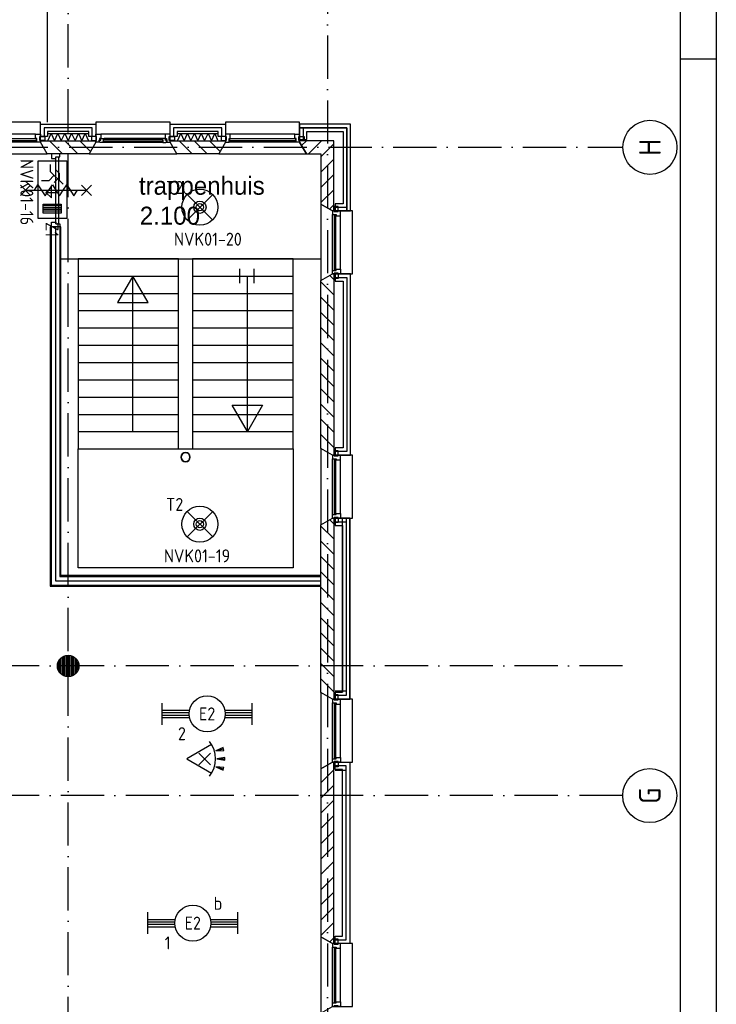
# Model space of a CAD drawing. Header units: millimetres. Extents: x 89505 to 240707, y 191 to 84291.
# Tile 49 of 50: x 231032 to 240707, y 45966 to 59635. Entities that reach past the tile are written whole.
import ezdxf
from ezdxf.enums import TextEntityAlignment as Align

# ---------------------------------------------------------------- set-up
doc = ezdxf.new("R2010")
doc.units = ezdxf.units.MM
doc.header["$LTSCALE"] = 100
doc.linetypes.add('DASHDOT', pattern=[9, 6, -1.5, 0, -1.5])
doc.layers.get('0').update_dxf_attribs({"linetype": 'CONTINUOUS'})
for name, color, linetype in [('AL$1----_ALGEMEEN', 9, 'CONTINUOUS'), ('AL$7----_STRAMIEN', 1, 'DASHDOT'), ('AL21----_BUITENWAND', 4, 'CONTINUOUS'), ('AL21K---_ISOLATIE', 1, 'CONTINUOUS'), ('AL22----_BINNENWAND', 7, 'CONTINUOUS'), ('AL24----_TRAPPEN', 7, 'CONTINUOUS'), ('AL27----_DAKEN', 7, 'CONTINUOUS'), ('AL28----_KONSTRUKTIE', 3, 'CONTINUOUS'), ('AL31----_BUITENKOZ', 7, 'CONTINUOUS'), ('AL32----_BINNENKOZ', 9, 'CONTINUOUS'), ('AL65----_BEVEILIGING', 7, 'CONTINUOUS'), ('ALL-----_REFLIJNEN', 8, 'CONTINUOUS'), ('ALXA3---_VOLZWART', 14, 'CONTINUOUS'), ('ALXAA---_GEWBETON', 12, 'CONTINUOUS'), ('ALXAB---_PREFABBETON', 1, 'CONTINUOUS'), ('BOUW', 8, 'CONTINUOUS'), ('EB63101-_ATTRIB', 2, 'CONTINUOUS'), ('EB63202-_ATTRIB', 2, 'CONTINUOUS'), ('EB63501-_ATTRIB', 2, 'CONTINUOUS'), ('EL63101-_LICHT-ARM', 3, 'CONTINUOUS'), ('EL63202-_NOODVRL-TXT', 3, 'CONTINUOUS'), ('EL63501-_NOODVRL-ARM', 3, 'CONTINUOUS'), ('EL6521--_BEWAKING', 3, 'CONTINUOUS'), ('LIJN025', 10, 'CONTINUOUS'), ('LIJN050', 90, 'CONTINUOUS'), ('TEKST25', 10, 'CONTINUOUS'), ('TEKST35', 50, 'CONTINUOUS'), ('TEKST50', 90, 'CONTINUOUS')]:
    doc.layers.add(name, color=color, linetype=linetype)
doc.styles.add('1_8', font='ISO', dxfattribs={"height": 1.8})
doc.styles.add('BURO-025', font='BUROFONT.shx', dxfattribs={"height": 250})
doc.styles.add('ISO', font='ISO.shx')
doc.styles.add('NORATT', font='ISO.shx')
doc.styles.add('ROMAND', font='romand')
doc.styles.get("Standard").update_dxf_attribs({"font": 'iso.shx'})

# ---------------------------------------------------------------- blocks, each defined once
blk = doc.blocks.new('A0-GE')
at = {"layer": 'LIJN025'}
blk.add_line((1495, 589), (1500, 589), dxfattribs=at)
blk.add_lwpolyline([(1500, 841), (1500, 0), (0, 0), (0, 841)], close=True, dxfattribs=at)
at = {"layer": 'LIJN050', "const_width": 0.2}
blk.add_lwpolyline([(1495, 836), (25, 836), (25, 5), (1495, 5)], close=True, dxfattribs=at)
at = {"layer": 'TEKST25', "style": 'ROMAND', "width": 2.899115}
blk.add_attdef('STATUS', text='', height=2.5, dxfattribs=at).set_placement((1454, 71.5), (1493, 71.5), align=Align.FIT)
at = {"layer": 'TEKST25', "style": 'ISO'}
for tag, p in [('E', (1455.25, 66)), ('NAAM-E', (1466.75, 66)), ('DATUM-E', (1485, 66)), ('D', (1455.25, 61)), ('NAAM-D', (1466.75, 61)), ('DATUM-D', (1485, 61)), ('C', (1455.25, 56)), ('NAAM-C', (1466.75, 56)), ('DATUM-C', (1485, 56)), ('B', (1455.25, 51)), ('NAAM-B', (1466.75, 51)), ('DATUM-B', (1485, 51)), ('A', (1455.25, 46)), ('NAAM-A', (1466.75, 46)), ('DATUM-A', (1485, 46))]:
    blk.add_attdef(tag, text='', height=2.5, dxfattribs=at).set_placement(p, align=Align.CENTER)
for tag, p in [('DATUM', (1332.75, 36.25)), ('SCHAAL', (1368, 36.25)), ('GETEKEND', (1398.25, 36.25)), ('GECONTOL.', (1433, 36.25)), ('FORMAAT', (1463.25, 28.25))]:
    blk.add_attdef(tag, p, '', height=2.5, dxfattribs=at)
at = {"layer": 'TEKST35', "style": 'ISO'}
for tag, p in [('PROJECT', (1334.5, 72.5)), ('PLAATS', (1334.5, 63.5)), ('INSTALLATIE-REGEL1', (1334.5, 52.5)), ('INSTALLATIE-REGEL2', (1334.5, 43.5))]:
    blk.add_attdef(tag, p, '', height=4, dxfattribs=at)
blk.add_attdef('PROJ.NR.', text='', height=4, dxfattribs=at).set_placement((1481, 23), align=Align.CENTER)
at = {"layer": 'TEKST50', "style": 'ISO'}
blk.add_attdef('FILE-NAAM', text='', height=5, dxfattribs=at).set_placement((1473.5, 7.5), align=Align.CENTER)
blk = doc.blocks.new('ES3G01')
at = {"color": 0}
for p, q in [((-1.77, 1.77), (1.77, -1.77)), ((1.77, 1.77), (-1.77, -1.77))]:
    blk.add_line(p, q, dxfattribs=at)
at = {"color": 6}
blk.add_lwpolyline([(1.77, -1.77), (1.75, -1.75)], dxfattribs=at)
blk.add_circle((0, 0), 2.5)
at = {"color": 0}
for radius in [0.85, 0.5]:
    blk.add_circle((0, 0), radius, dxfattribs=at)
at = {"color": 6, "style": '1_8'}
for tag, flags, p in [('A_CODE', 8, (-3.5, 2.75)), ('SCHAK', 8, (3.5, 2.75)), ('GROEP', 8, (-3.5, -2.75)), ('KAST', 9, (3.5, -2.75))]:
    blk.add_attdef(tag, text='', height=1.8, dxfattribs=dict(at, flags=flags)).set_placement(p, align=Align.MIDDLE)
blk = doc.blocks.new('ES3N026')
for p, q in [((-1.5, 0.75), (-1, 0.25)), ((0.38, -0.88), (0.38, 0.87)), ((2.25, 1.25), (2.25, -1.25)), ((2.5, 1.25), (2.5, -1.25)), ((2.75, 1.25), (2.75, -1.25)), ((3, 1.25), (3, -1.25))]:
    blk.add_line(p, q)
for points in [[(4.01, 2.01), (4.01, -1.98), (-3.99, -1.98), (-3.99, 2.01)], [(3.25, -1.25), (2, -1.25), (2, 1.25), (3.25, 1.25)], [(0.38, -0.88), (1.12, -0.13), (-0.37, -0.13)]]:
    blk.add_lwpolyline(points, close=True)
for points in [[(-0.75, 1.5), (-2.5, -0.25), (-3.5, -0.25)], [(-1.25, 1), (-2.25, 1), (-2.75, 0.5)], [(-2, 0.25), (-1.25, -0.5), (-1.25, -1.5)]]:
    blk.add_lwpolyline(points)
at = {"color": 2, "style": '1_8', "flags": 8}
blk.add_attdef('NUMMER', text='', height=1.8, dxfattribs=at).set_placement((4, 3.75), align=Align.MIDDLE)
at = {"style": '1_8'}
for tag, flags, p in [('A_CODE', 8, (-3.5, 2.75)), ('SCHAK', 8, (3.5, 2.75)), ('GROEP', 8, (-3.5, -2.75)), ('KAST', 9, (3.5, -2.75))]:
    blk.add_attdef(tag, text='', height=1.8, dxfattribs=dict(at, flags=flags)).set_placement(p, align=Align.MIDDLE_CENTER)
blk = doc.blocks.new('EJ3T20')
at = {"color": 0}
for p, q in [((-6.25, -1.5), (-6.25, 1.5)), ((6.25, -1.5), (6.25, 1.5)), ((-6.25, 0.52), (-2.44, 0.52)), ((-6.25, 0.17), (-2.49, 0.17)), ((2.44, 0.52), (6.25, 0.52)), ((2.49, 0.17), (6.25, 0.17)), ((-6.25, -0.17), (-2.49, -0.17)), ((-6.25, -0.52), (-2.44, -0.52)), ((2.44, -0.52), (6.25, -0.52)), ((2.49, -0.17), (6.25, -0.17))]:
    blk.add_line(p, q, dxfattribs=at)
blk.add_circle((0, 0), 2.5, dxfattribs=at)
at = {"color": 6, "style": '1_8'}
for tag, flags, p in [('SCHAK', 8, (3.5, 2.75)), ('A_CODE', 8, (0, 0)), ('GROEP', 8, (-3.5, -2.75)), ('KAST', 9, (3.5, -2.75))]:
    blk.add_attdef(tag, text='', height=1.8, dxfattribs=dict(at, flags=flags)).set_placement(p, align=Align.MIDDLE)
blk = doc.blocks.new('ES652116')
for p, q in [((1.56, 1.09), (2.62, 1.37)), ((-0.81, -0.81), (0.81, 0.81)), ((0.81, -0.81), (-0.81, 0.81)), ((1.7, 0), (2.8, 0)), ((1.56, -1.09), (2.62, -1.37))]:
    blk.add_line(p, q)
blk.add_lwpolyline([(0.96, 2), (-2.5, 0), (0.96, -2)])
for points in [[(2.67, 1.18), (2.57, 1.56), (1.56, 1.09)], [(2.8, -0.2), (2.8, 0.2), (1.7, 0)], [(2.57, -1.56), (2.67, -1.18), (1.56, -1.09)]]:
    blk.add_lwpolyline(points, close=True)
blk.add_arc((-2.5, 0), 4, 322.8192, 37.1808)
at = {"style": '1_8'}
for tag, flags, p in [('SCHAK', 8, (3, 5.5)), ('KAST', 9, (-3, 0.5)), ('M_CODE', 9, (0, 0)), ('DOEL', 9, (-3, -2)), ('GROEP', 9, (-3, -4.5))]:
    blk.add_attdef(tag, text='', height=1.8, dxfattribs=dict(at, flags=flags)).set_placement(p, align=Align.MIDDLE_CENTER)
at = {"style": '1_8', "flags": 8}
blk.add_attdef('CODE', text='', height=1.8, dxfattribs=at).set_placement((0, 0), align=Align.MIDDLE)
blk = doc.blocks.new('1010')
at = {"layer": 'AL$7----_STRAMIEN', "color": 7, "linetype": 'Continuous'}
blk.add_circle((0, 750), 750, dxfattribs=at)
at = {"layer": 'AL$7----_STRAMIEN', "color": 3, "linetype": 'Continuous'}
blk.add_attdef('STR-NAAM', text='', height=600, rotation=360, dxfattribs=at).set_placement((0, 750), align=Align.MIDDLE)

msp = doc.modelspace()

# ---------------------------------------------------------------- linework, layer by layer
at = {"color": 8, "linetype": 'Continuous'}
for radius, start, end in [(65.7, 0, 180), (60.9, 0, 180), (65.7, 180, 0), (60.9, 180, 0)]:
    msp.add_arc((233336, 53563), radius, start, end, dxfattribs=at)
at = {"layer": 'AL$1----_ALGEMEEN', "color": 8}
for p, q in [((231605, 56316), (235215, 56316)), ((233237, 55561), (233237, 55561)), ((234829, 55561), (234829, 55561))]:
    msp.add_line(p, q, dxfattribs=at)
at = {"layer": 'AL$7----_STRAMIEN', "color": 1}
for p, q in [((235305, 76516), (235305, 40113)), ((89505, 57863), (239410, 57863))]:
    msp.add_line(p, q, dxfattribs=at)
for points in [[(231705, 40069), (231705, 76516)], [(239405, 50663), (89505, 50663)], [(239405, 48863), (229803, 48863)]]:
    msp.add_lwpolyline(points, dxfattribs=at)
at = {"layer": 'AL21----_BUITENWAND', "color": 8}
for p, q in [((231320, 58183), (232090, 58183)), ((231320, 58014), (231320, 58183)), ((232090, 58183), (232090, 58014)), ((233120, 58183), (233890, 58183)), ((233120, 58014), (233120, 58183)), ((233890, 58183), (233890, 58014)), ((235625, 58183), (234920, 58183)), ((234920, 58183), (234920, 57973)), ((235625, 56980), (235625, 58183)), ((231420, 58014), (231320, 58014)), ((231420, 58083), (231420, 58014)), ((231990, 58083), (231420, 58083)), ((231990, 58014), (231990, 58083)), ((232090, 58014), (231990, 58014)), ((233220, 58014), (233120, 58014)), ((233220, 58083), (233220, 58014)), ((233790, 58083), (233220, 58083)), ((233790, 58014), (233790, 58083)), ((233890, 58014), (233790, 58014)), ((234920, 57973), (235020, 57973)), ((235020, 58083), (235525, 58083)), ((235020, 57973), (235020, 58083)), ((235525, 58083), (235525, 57080)), ((235415, 57080), (235415, 56980)), ((235525, 57080), (235415, 57080)), ((235415, 56980), (235625, 56980)), ((235415, 56105), (235415, 56005)), ((235625, 56105), (235415, 56105)), ((235625, 53590), (235625, 56105)), ((235415, 56005), (235525, 56005)), ((235525, 56005), (235525, 53690)), ((235415, 53690), (235415, 53590)), ((235525, 53690), (235415, 53690)), ((235415, 53590), (235625, 53590)), ((235415, 52715), (235415, 52615)), ((235615, 52715), (235415, 52715)), ((235515, 52715), (235615, 52715)), ((235515, 50301), (235515, 52715)), ((235615, 50201), (235615, 52715)), ((235615, 52715), (235615, 50201)), ((235415, 52615), (235515, 52615)), ((235515, 52615), (235515, 50301)), ((235415, 50301), (235415, 50201)), ((235515, 50301), (235415, 50301)), ((235415, 50301), (235515, 50301)), ((235415, 50201), (235415, 50301)), ((235415, 50201), (235615, 50201)), ((235615, 50201), (235415, 50201)), ((235415, 49326), (235615, 49326)), ((235415, 49226), (235415, 49326)), ((235515, 49226), (235415, 49226)), ((235515, 46911), (235515, 49226)), ((235615, 49326), (235615, 46811)), ((235415, 46811), (235415, 46911)), ((235415, 46911), (235515, 46911)), ((235615, 46811), (235415, 46811))]:
    msp.add_line(p, q, dxfattribs=at)
at = {"layer": 'AL21K---_ISOLATIE', "color": 8, "linetype": 'Continuous'}
for p, q in [((231420, 58053), (231990, 58053)), ((231424, 57953), (231468, 58053)), ((231468, 58053), (231515, 57953)), ((231515, 57953), (231563, 58053)), ((231563, 58053), (231610, 57953)), ((231610, 57953), (231658, 58053)), ((231658, 58053), (231705, 57953)), ((231705, 57953), (231753, 58053)), ((231753, 58053), (231800, 57953)), ((231800, 57953), (231848, 58053)), ((231848, 58053), (231895, 57953)), ((231895, 57953), (231943, 58053)), ((231943, 58053), (231986, 57953)), ((233220, 58053), (233790, 58053)), ((233224, 57953), (233268, 58053)), ((233268, 58053), (233315, 57953)), ((233315, 57953), (233363, 58053)), ((233363, 58053), (233410, 57953)), ((233410, 57953), (233458, 58053)), ((233458, 58053), (233505, 57953)), ((233505, 57953), (233553, 58053)), ((233553, 58053), (233600, 57953)), ((233600, 57953), (233648, 58053)), ((233648, 58053), (233695, 57953)), ((233695, 57953), (233743, 58053)), ((233743, 58053), (233786, 57953)), ((231420, 57953), (231990, 57953)), ((233220, 57953), (233790, 57953))]:
    msp.add_line(p, q, dxfattribs=at)
at = {"layer": 'AL22----_BINNENWAND', "color": 8}
for p, q in [((231455, 56759), (231455, 51771)), ((231605, 56759), (231455, 56759)), ((231605, 51921), (231605, 56759)), ((235215, 51921), (231605, 51921)), ((235215, 51771), (235215, 51921)), ((231455, 51771), (235215, 51771))]:
    msp.add_line(p, q, dxfattribs=at)
at = {"layer": 'AL22----_BINNENWAND', "color": 8, "linetype": 'Continuous'}
for p, q in [((231470, 56759), (231470, 51786)), ((231590, 56759), (231590, 51906)), ((231590, 51906), (235215, 51906)), ((231470, 51786), (235215, 51786))]:
    msp.add_line(p, q, dxfattribs=at)
at = {"layer": 'AL24----_TRAPPEN', "color": 8}
for p, q in [((233237, 56316), (231842, 56316)), ((231842, 56316), (231842, 53676)), ((233237, 53676), (233237, 56316)), ((233434, 56316), (233434, 53676)), ((234829, 56316), (233434, 56316)), ((234829, 53676), (234829, 56316)), ((231842, 56076), (233237, 56076)), ((232602, 56076), (232390, 55709)), ((232602, 53916), (232602, 56076)), ((232814, 55709), (232602, 56076)), ((233434, 56076), (234829, 56076)), ((234088, 55976), (234088, 56176)), ((234194, 53916), (234194, 56076)), ((234288, 55976), (234288, 56176)), ((231842, 55836), (233237, 55836)), ((233434, 55836), (234829, 55836)), ((232390, 55709), (232814, 55709)), ((231842, 55596), (233237, 55596)), ((233434, 55596), (234829, 55596)), ((231842, 55356), (233237, 55356)), ((233434, 55356), (234829, 55356)), ((231842, 55116), (233237, 55116)), ((233434, 55116), (234829, 55116)), ((231842, 54876), (233234, 54876)), ((233434, 54876), (234826, 54876)), ((231842, 54636), (233234, 54636)), ((233434, 54636), (234826, 54636)), ((231842, 54396), (233234, 54396)), ((233434, 54396), (234826, 54396)), ((234194, 53916), (233982, 54282)), ((233982, 54282), (234406, 54282)), ((234406, 54282), (234194, 53916)), ((231842, 54156), (233237, 54156)), ((233434, 54156), (234829, 54156)), ((231842, 53916), (233237, 53916)), ((233434, 53916), (234829, 53916)), ((231842, 53676), (233237, 53676)), ((231842, 53676), (234829, 53676)), ((231842, 52026), (231842, 53676)), ((233434, 53676), (234829, 53676)), ((234829, 53676), (234829, 52026)), ((234829, 52026), (231842, 52026))]:
    msp.add_line(p, q, dxfattribs=at)
at = {"layer": 'AL27----_DAKEN', "color": 8}
msp.add_line((231415, 75873), (231415, 58213), dxfattribs=at)
at = {"layer": 'AL28----_KONSTRUKTIE', "color": 8}
for p, q in [((231320, 57953), (232090, 57953)), ((231320, 57933), (231320, 57953)), ((231413, 57773), (231320, 57933)), ((232090, 57933), (231998, 57773)), ((232090, 57953), (232090, 57933)), ((233120, 57953), (233890, 57953)), ((233120, 57933), (233120, 57953)), ((233213, 57773), (233120, 57933)), ((233890, 57933), (233798, 57773)), ((233890, 57953), (233890, 57933)), ((231998, 57773), (231413, 57773)), ((233798, 57773), (233213, 57773)), ((235215, 56013), (235375, 56105)), ((235375, 56105), (235395, 56105)), ((235395, 56105), (235395, 53590)), ((235215, 53683), (235215, 56013)), ((235375, 53590), (235215, 53683)), ((235395, 53590), (235375, 53590)), ((235215, 52623), (235375, 52715)), ((235375, 52715), (235395, 52715)), ((235395, 52715), (235395, 50201)), ((235215, 50293), (235215, 52623)), ((235375, 50201), (235215, 50293)), ((235395, 50201), (235375, 50201)), ((235375, 49326), (235215, 49234)), ((235215, 49234), (235215, 46904)), ((235395, 49326), (235375, 49326)), ((235395, 46811), (235395, 49326)), ((235215, 46904), (235375, 46811)), ((235375, 46811), (235395, 46811))]:
    msp.add_line(p, q, dxfattribs=at)
at = {"layer": 'AL28----_KONSTRUKTIE', "color": 8, "linetype": 'Continuous'}
for p, q in [((235395, 57953), (234920, 57953)), ((234920, 57953), (234920, 57933)), ((234920, 57933), (235013, 57773)), ((235395, 56980), (235395, 57953)), ((235013, 57773), (235215, 57773)), ((235215, 57773), (235215, 57073)), ((235215, 57073), (235375, 56980)), ((235375, 56980), (235395, 56980))]:
    msp.add_line(p, q, dxfattribs=at)
at = {"layer": 'AL28----_KONSTRUKTIE', "color": 8}
msp.add_circle((231705, 50663), 150, dxfattribs=at)
at = {"layer": 'AL31----_BUITENKOZ', "color": 8}
for p, q in [((231320, 58213), (230290, 58213)), ((231320, 57933), (231320, 58213)), ((232090, 58213), (232090, 57933)), ((233120, 58213), (232090, 58213)), ((233120, 57933), (233120, 58213)), ((231253, 58047), (230357, 58047)), ((231310, 58014), (231381, 58014)), ((231310, 57958), (231310, 58014)), ((231381, 57958), (231310, 57958)), ((231381, 58014), (231381, 57958)), ((232100, 58014), (232029, 58014)), ((232029, 58014), (232029, 57958)), ((232029, 57958), (232100, 57958)), ((232090, 58047), (232157, 58047)), ((232090, 58014), (232090, 58047)), ((232100, 58014), (232090, 58014)), ((232090, 57958), (232100, 57958)), ((232090, 57933), (232090, 57958)), ((232100, 57958), (232100, 58014)), ((232100, 57958), (232100, 58014)), ((232134, 57969), (232134, 57933)), ((232140, 57969), (232134, 57969)), ((232137, 57964), (232160, 57964)), ((232137, 57935), (232137, 57964)), ((232140, 57984), (232140, 57969)), ((232157, 57984), (232140, 57984)), ((232152, 57984), (232157, 57984)), ((232152, 57969), (232152, 57984)), ((232160, 57969), (232152, 57969)), ((233053, 58047), (232157, 58047)), ((232157, 58047), (232157, 57984)), ((232157, 57984), (232204, 57984)), ((232160, 57964), (232160, 57969)), ((232189, 57971), (232189, 57930)), ((232206, 57971), (232189, 57971)), ((233006, 57984), (232204, 57984)), ((232204, 57984), (232206, 57971)), ((233006, 57984), (233004, 57971)), ((233004, 57971), (233021, 57971)), ((233053, 57984), (233006, 57984)), ((233021, 57971), (233021, 57930)), ((233050, 57969), (233058, 57969)), ((233050, 57964), (233050, 57969)), ((233073, 57964), (233050, 57964)), ((233053, 58047), (233053, 57984)), ((233120, 58047), (233053, 58047)), ((233058, 57984), (233053, 57984)), ((233053, 57984), (233070, 57984)), ((233058, 57969), (233058, 57984)), ((233070, 57984), (233070, 57969)), ((233070, 57969), (233076, 57969)), ((233073, 57935), (233073, 57964)), ((233076, 57969), (233076, 57933)), ((233110, 58014), (233120, 58014)), ((233110, 57958), (233110, 58014)), ((233110, 58014), (233181, 58014)), ((233110, 57958), (233110, 58014)), ((233120, 57958), (233110, 57958)), ((233181, 57958), (233110, 57958)), ((233120, 58014), (233120, 58047)), ((233120, 57933), (233120, 57958)), ((233181, 58014), (233181, 57958)), ((231270, 57933), (230340, 57933)), ((231413, 57773), (231320, 57933)), ((232090, 57933), (231998, 57773)), ((232134, 57933), (232090, 57933)), ((232144, 57935), (232137, 57935)), ((232147, 57930), (232144, 57935)), ((232189, 57930), (232147, 57930)), ((232189, 57946), (232206, 57946)), ((232189, 57933), (232189, 57946)), ((232206, 57933), (232189, 57933)), ((233021, 57930), (232189, 57930)), ((232206, 57946), (232206, 57933)), ((233004, 57946), (233004, 57933)), ((233021, 57946), (233004, 57946)), ((233004, 57933), (233021, 57933)), ((233021, 57933), (233021, 57946)), ((233021, 57930), (233063, 57930)), ((233063, 57930), (233066, 57935)), ((233066, 57935), (233073, 57935)), ((233076, 57933), (233120, 57933)), ((233213, 57773), (233120, 57933)), ((230198, 57773), (231413, 57773)), ((231998, 57773), (233213, 57773))]:
    msp.add_line(p, q, dxfattribs=at)
at = {"layer": 'AL31----_BUITENKOZ', "color": 8, "linetype": 'Continuous'}
for p, q in [((231265, 57980), (230345, 57980)), ((230345, 57959), (231265, 57959)), ((231253, 58047), (231320, 58047)), ((231253, 58047), (231253, 58047)), ((231253, 58047), (231253, 58047)), ((231253, 58047), (231253, 58047)), ((231253, 58047), (231253, 58047)), ((231253, 57984), (231253, 58047)), ((231270, 57984), (231253, 57984)), ((231265, 57959), (231265, 57980)), ((231270, 57933), (231270, 57984)), ((231310, 58014), (231310, 57958)), ((231320, 58014), (231310, 58014)), ((231310, 57958), (231320, 57958)), ((231320, 58047), (231320, 58014)), ((231320, 57958), (231320, 57933)), ((231320, 57958), (231320, 57958)), ((232191, 57969), (232191, 57948)), ((233019, 57969), (232191, 57969)), ((233019, 57948), (233019, 57969)), ((231320, 57933), (231270, 57933)), ((231270, 57933), (231270, 57933)), ((232191, 57948), (233019, 57948))]:
    msp.add_line(p, q, dxfattribs=at)
at = {"layer": 'AL31----_BUITENKOZ', "color": 8}
for points in [[(233890, 57933), (233798, 57773), (235013, 57773), (234920, 57933), (234920, 58213), (233890, 58213)], [(233900, 57958), (233900, 58014), (233829, 58014), (233829, 57958)], [(234910, 57958), (234910, 58014), (234981, 58014), (234981, 57958)], [(235375, 56980), (235215, 57073), (235215, 56013), (235375, 56105), (235655, 56105), (235655, 56980)], [(235400, 56970), (235456, 56970), (235456, 57041), (235400, 57041)], [(235400, 56115), (235456, 56115), (235456, 56044), (235400, 56044)], [(235375, 53590), (235215, 53683), (235215, 52623), (235375, 52715), (235655, 52715), (235655, 53590)], [(235400, 53580), (235456, 53580), (235456, 53651), (235400, 53651)], [(235400, 52725), (235456, 52725), (235456, 52654), (235400, 52654)], [(235375, 50201), (235215, 50293), (235215, 49234), (235375, 49326), (235655, 49326), (235655, 50201)], [(235400, 50191), (235456, 50191), (235456, 50262), (235400, 50262)], [(235400, 49336), (235456, 49336), (235456, 49265), (235400, 49265)], [(235375, 46811), (235215, 46904), (235215, 45844), (235375, 45936), (235655, 45936), (235655, 46811)], [(235400, 46801), (235456, 46801), (235456, 46872), (235400, 46872)]]:
    msp.add_lwpolyline(points, close=True, dxfattribs=at)
at = {"layer": 'AL31----_BUITENKOZ', "color": 8, "linetype": 'Continuous'}
for points in [[(233940, 57933), (233940, 57933), (233940, 57984), (233957, 57984), (233957, 58047), (233957, 58047), (233957, 58047), (233957, 58047), (233957, 58047), (233890, 58047), (233890, 58014), (233900, 58014), (233900, 57958), (233890, 57958), (233890, 57958), (233890, 57933)], [(234865, 57959), (234865, 57980), (233945, 57980), (233945, 57959)], [(234870, 57933), (234870, 57933), (234870, 57984), (234853, 57984), (234853, 58047), (234853, 58047), (234853, 58047), (234853, 58047), (234853, 58047), (234920, 58047), (234920, 58014), (234910, 58014), (234910, 57958), (234920, 57958), (234920, 57958), (234920, 57933)], [(235375, 56930), (235375, 56930), (235426, 56930), (235426, 56913), (235489, 56913), (235489, 56913), (235489, 56913), (235489, 56913), (235489, 56913), (235489, 56980), (235456, 56980), (235456, 56970), (235400, 56970), (235400, 56980), (235400, 56980), (235375, 56980)], [(235401, 56160), (235422, 56160), (235422, 56925), (235401, 56925)], [(235375, 56155), (235375, 56155), (235426, 56155), (235426, 56172), (235489, 56172), (235489, 56172), (235489, 56172), (235489, 56172), (235489, 56172), (235489, 56105), (235456, 56105), (235456, 56115), (235400, 56115), (235400, 56105), (235400, 56105), (235375, 56105)], [(235375, 53540), (235375, 53540), (235426, 53540), (235426, 53523), (235489, 53523), (235489, 53523), (235489, 53523), (235489, 53523), (235489, 53523), (235489, 53590), (235456, 53590), (235456, 53580), (235400, 53580), (235400, 53590), (235400, 53590), (235375, 53590)], [(235401, 52770), (235422, 52770), (235422, 53535), (235401, 53535)], [(235375, 52765), (235375, 52765), (235426, 52765), (235426, 52782), (235489, 52782), (235489, 52782), (235489, 52782), (235489, 52782), (235489, 52782), (235489, 52715), (235456, 52715), (235456, 52725), (235400, 52725), (235400, 52715), (235400, 52715), (235375, 52715)], [(235375, 50151), (235375, 50151), (235426, 50151), (235426, 50134), (235489, 50134), (235489, 50134), (235489, 50134), (235489, 50134), (235489, 50134), (235489, 50201), (235456, 50201), (235456, 50191), (235400, 50191), (235400, 50201), (235400, 50201), (235375, 50201)], [(235401, 49381), (235422, 49381), (235422, 50146), (235401, 50146)], [(235375, 49376), (235375, 49376), (235426, 49376), (235426, 49393), (235489, 49393), (235489, 49393), (235489, 49393), (235489, 49393), (235489, 49393), (235489, 49326), (235456, 49326), (235456, 49336), (235400, 49336), (235400, 49326), (235400, 49326), (235375, 49326)], [(235375, 46761), (235375, 46761), (235426, 46761), (235426, 46744), (235489, 46744), (235489, 46744), (235489, 46744), (235489, 46744), (235489, 46744), (235489, 46811), (235456, 46811), (235456, 46801), (235400, 46801), (235400, 46811), (235400, 46811), (235375, 46811)], [(235401, 45991), (235422, 45991), (235422, 46756), (235401, 46756)], [(235375, 45986), (235375, 45986), (235426, 45986), (235426, 46003), (235489, 46003), (235489, 46003), (235489, 46003), (235489, 46003), (235489, 46003), (235489, 45936), (235456, 45936), (235456, 45946), (235400, 45946), (235400, 45936), (235400, 45936), (235375, 45936)]]:
    msp.add_lwpolyline(points, close=True, dxfattribs=at)
at = {"layer": 'AL31----_BUITENKOZ', "color": 8}
for points in [[(234853, 58047), (233957, 58047)], [(234870, 57933), (233940, 57933)], [(235375, 56155), (235375, 56930)], [(235489, 56172), (235489, 56913)], [(235375, 52765), (235375, 53540)], [(235489, 52782), (235489, 53523)], [(235375, 49376), (235375, 50151)], [(235489, 49393), (235489, 50134)], [(235375, 45986), (235375, 46761)], [(235489, 46003), (235489, 46744)]]:
    msp.add_lwpolyline(points, dxfattribs=at)
at = {"layer": 'AL32----_BINNENKOZ', "color": 8}
for p, q in [((231473, 57773), (231473, 57706)), ((231587, 57773), (231473, 57773)), ((231473, 57706), (231536, 57706)), ((231536, 56799), (231536, 57733)), ((231536, 57733), (231587, 57733)), ((231536, 57706), (231536, 57733)), ((231576, 56799), (231576, 57733)), ((231587, 57733), (231587, 57773)), ((231473, 56826), (231536, 56826)), ((231473, 56759), (231473, 56826)), ((231587, 56759), (231473, 56759)), ((231536, 56826), (231536, 56799)), ((231536, 56799), (231587, 56799)), ((231587, 56799), (231587, 56759))]:
    msp.add_line(p, q, dxfattribs=at)
at = {"layer": 'AL65----_BEVEILIGING', "color": 8, "linetype": 'Continuous'}
for p, q in [((231041, 57196), (231181, 57336)), ((231041, 57336), (231181, 57196)), ((231236, 57266), (231286, 57341)), ((231286, 57341), (231386, 57191)), ((231436, 57266), (231486, 57341)), ((231486, 57341), (231586, 57191)), ((231636, 57266), (231686, 57341)), ((231686, 57341), (231786, 57191)), ((231891, 57196), (232031, 57336)), ((231891, 57336), (232031, 57196)), ((231111, 57266), (231961, 57266)), ((231386, 57191), (231436, 57266)), ((231586, 57191), (231636, 57266)), ((231786, 57191), (231836, 57266))]:
    msp.add_line(p, q, dxfattribs=at)
at = {"layer": 'ALL-----_REFLIJNEN', "color": 8, "linetype": 'Continuous'}
for p, q in [((232040, 58133), (231370, 58133)), ((231370, 58133), (231370, 58014)), ((232040, 58014), (232040, 58133)), ((233170, 58133), (233170, 58014)), ((233840, 58133), (233170, 58133)), ((233840, 58014), (233840, 58133)), ((235575, 58133), (234920, 58133)), ((234920, 58133), (235575, 58133)), ((235575, 58133), (234970, 58133)), ((234970, 58133), (234970, 57973)), ((235575, 57030), (235575, 58133)), ((235575, 56980), (235575, 58133)), ((235575, 58133), (235575, 56980)), ((235415, 57030), (235575, 57030)), ((231530, 56759), (231530, 51846)), ((235415, 56055), (235575, 56055)), ((235575, 56055), (235575, 53640)), ((235575, 53640), (235415, 53640)), ((235415, 52665), (235565, 52665)), ((235565, 52715), (235565, 50313)), ((235565, 52665), (235565, 50313)), ((231530, 51846), (235215, 51846)), ((235565, 50313), (235415, 50313)), ((235565, 50313), (235415, 50313)), ((235565, 49213), (235415, 49213)), ((235565, 46861), (235565, 49213)), ((235415, 46861), (235565, 46861))]:
    msp.add_line(p, q, dxfattribs=at)
at = {"layer": 'ALXA3---_VOLZWART', "color": 8}
for p, q in [((232040, 58133), (231370, 58133)), ((231370, 58133), (231370, 58014)), ((232040, 58014), (232040, 58133)), ((233170, 58133), (233170, 58014)), ((233840, 58133), (233170, 58133)), ((233840, 58014), (233840, 58133)), ((235575, 58133), (234970, 58133)), ((234970, 58133), (234970, 57973)), ((235575, 57030), (235575, 58133)), ((235415, 57030), (235575, 57030)), ((235415, 56055), (235575, 56055)), ((235575, 56055), (235575, 53640)), ((235575, 53640), (235415, 53640)), ((235415, 52665), (235565, 52665)), ((235565, 52715), (235565, 50251)), ((235565, 52665), (235565, 50251)), ((235565, 50251), (235415, 50251)), ((235565, 50251), (235415, 50251)), ((235565, 49276), (235415, 49276)), ((235565, 46861), (235565, 49276)), ((235415, 46861), (235565, 46861))]:
    msp.add_line(p, q, dxfattribs=at)
at = {"layer": 'ALXAA---_GEWBETON', "color": 8}
for p, q in [((231565, 50610), (231565, 50717)), ((231585, 50573), (231585, 50753)), ((231605, 50552), (231605, 50775)), ((231625, 50537), (231625, 50790)), ((231645, 50526), (231645, 50801)), ((231665, 50519), (231665, 50808)), ((231685, 50515), (231685, 50812)), ((231705, 50513), (231705, 50813)), ((231725, 50515), (231725, 50812)), ((231745, 50519), (231745, 50808)), ((231765, 50526), (231765, 50801)), ((231785, 50537), (231785, 50790)), ((231805, 50552), (231805, 50775)), ((231825, 50573), (231825, 50753)), ((231845, 50610), (231845, 50717))]:
    msp.add_line(p, q, dxfattribs=at)
at = {"layer": 'ALXAB---_PREFABBETON', "color": 8}
for p, q in [((231445, 57953), (231625, 57773)), ((231657, 57953), (231837, 57773)), ((231869, 57953), (232016, 57806)), ((232081, 57953), (232090, 57944)), ((233245, 57953), (233425, 57773)), ((233457, 57953), (233637, 57773)), ((233669, 57953), (233816, 57806)), ((233881, 57953), (233890, 57944)), ((234947, 57887), (235013, 57953)), ((235045, 57773), (235225, 57953)), ((235215, 57731), (235395, 57911)), ((235215, 57519), (235395, 57699)), ((235215, 57307), (235395, 57487)), ((235215, 57095), (235395, 57275)), ((235336, 57003), (235395, 57063)), ((235339, 56084), (235395, 56028)), ((235215, 55996), (235395, 55816)), ((235215, 55784), (235395, 55604)), ((235215, 55572), (235395, 55392)), ((235215, 55360), (235395, 55180)), ((235215, 55147), (235395, 54967)), ((235215, 54935), (235395, 54755)), ((235215, 54723), (235395, 54543)), ((235215, 54511), (235395, 54331)), ((235215, 54299), (235395, 54119)), ((235215, 54087), (235395, 53907)), ((235215, 53875), (235395, 53695)), ((235339, 52694), (235395, 52638)), ((235215, 52606), (235395, 52426)), ((235215, 52394), (235395, 52214)), ((235215, 52182), (235395, 52002)), ((235215, 51970), (235395, 51790)), ((235215, 51757), (235395, 51577)), ((235215, 51545), (235395, 51365)), ((235215, 51333), (235395, 51153)), ((235215, 51121), (235395, 50941)), ((235215, 50909), (235395, 50729)), ((235215, 50697), (235395, 50517)), ((235215, 50485), (235395, 50305)), ((235215, 49042), (235395, 49222)), ((235215, 48830), (235395, 49010)), ((235215, 48618), (235395, 48798)), ((235215, 48406), (235395, 48586)), ((235215, 48194), (235395, 48374)), ((235215, 47981), (235395, 48161)), ((235215, 47769), (235395, 47949)), ((235215, 47557), (235395, 47737)), ((235215, 47345), (235395, 47525)), ((235215, 47133), (235395, 47313)), ((235215, 46921), (235395, 47101)), ((235339, 46832), (235395, 46889))]:
    msp.add_line(p, q, dxfattribs=at)

# ---------------------------------------------------------------- block references
at = {"xscale": 100, "yscale": 100, "zscale": 100}
msp.add_blockref('A0-GE', (90707, 191), dxfattribs=at)
at = {"layer": 'AL$7----_STRAMIEN', "xscale": 0.5, "yscale": 0.5, "zscale": 0.5, "rotation": 90}
for p, values in [((240160, 57863), {'STR-NAAM': 'H'}), ((240158, 48863), {'STR-NAAM': 'G'})]:
    msp.add_blockref('1010', p, dxfattribs=at).add_auto_attribs(values)
at = {"layer": 'EL63101-_LICHT-ARM'}
ref = msp.add_blockref('EJ3T20', (233635, 49998, 3500), dxfattribs=dict(at, xscale=100, yscale=100, zscale=100))
ref.add_attrib('A_CODE', 'E2', dxfattribs={"layer": 'EB63101-_ATTRIB', "color": 1, "height": 180, "style": 'NORATT', "flags": 8}).set_placement((233635, 49998, 3500), align=Align.MIDDLE)
ref.add_attrib('GROEP', '2', dxfattribs={"layer": 'EB63101-_ATTRIB', "color": 1, "height": 180, "style": 'NORATT', "flags": 8}).set_placement((233285, 49723, 3500), align=Align.MIDDLE)
ref = msp.add_blockref('EJ3T20', (233436, 47094), dxfattribs=dict(at, xscale=100, yscale=100, zscale=100))
ref.add_attrib('A_CODE', 'E2', dxfattribs={"layer": 'EB63101-_ATTRIB', "color": 1, "height": 180, "style": 'NORATT', "flags": 8}).set_placement((233436, 47094), align=Align.MIDDLE)
ref.add_attrib('GROEP', '1', dxfattribs={"layer": 'EB63101-_ATTRIB', "color": 1, "height": 180, "style": 'NORATT', "flags": 8}).set_placement((233086, 46819), align=Align.MIDDLE)
ref.add_attrib('SCHAK', 'b', dxfattribs={"layer": 'EB63101-_ATTRIB', "color": 1, "height": 180, "style": 'NORATT', "flags": 8}).set_placement((233786, 47369), align=Align.MIDDLE)
at = {"layer": 'EL63202-_NOODVRL-TXT'}
ref = msp.add_blockref('ES3N026', (231485, 57275), dxfattribs=dict(at, xscale=100, yscale=100, zscale=100, rotation=270))
ref.add_attrib('A_CODE', 'Z1', dxfattribs={"layer": 'EB63202-_ATTRIB', "color": 1, "height": 180, "rotation": 270, "style": '1_8', "flags": 8}).set_placement((231481, 56721), align=Align.MIDDLE_CENTER)
ref.add_attrib('GROEP', 'NVK01-16', dxfattribs={"layer": 'EB63202-_ATTRIB', "color": 1, "height": 180, "rotation": 270, "style": '1_8', "flags": 8}).set_placement((231131, 57241), align=Align.MIDDLE_CENTER)
at = {"layer": 'EL63501-_NOODVRL-ARM'}
ref = msp.add_blockref('ES3G01', (233535, 57031), dxfattribs=dict(at, xscale=100, yscale=100, zscale=100))
ref.add_attrib('A_CODE', 'T2', dxfattribs={"layer": 'EB63501-_ATTRIB', "color": 1, "height": 180, "style": '1_8', "flags": 8}).set_placement((233185, 57306), align=Align.MIDDLE)
ref.add_attrib('GROEP', 'NVK01-20', dxfattribs={"layer": 'EB63501-_ATTRIB', "color": 1, "height": 180, "style": '1_8', "flags": 8}).set_placement((233646, 56588), align=Align.MIDDLE)
ref = msp.add_blockref('ES3G01', (233535, 52631), dxfattribs=dict(at, xscale=100, yscale=100, zscale=100))
ref.add_attrib('A_CODE', 'T2', dxfattribs={"layer": 'EB63501-_ATTRIB', "color": 1, "height": 180, "style": '1_8', "flags": 8}).set_placement((233185, 52906), align=Align.MIDDLE)
ref.add_attrib('GROEP', 'NVK01-19', dxfattribs={"layer": 'EB63501-_ATTRIB', "color": 1, "height": 180, "style": '1_8', "flags": 8}).set_placement((233495, 52192), align=Align.MIDDLE)
at = {"layer": 'EL6521--_BEWAKING', "xscale": 100, "yscale": 100, "zscale": 100}
msp.add_blockref('ES652116', (233601, 49374), dxfattribs=at)

# ---------------------------------------------------------------- texts
at = {"layer": 'BOUW', "style": 'BURO-025'}
for s, p in [('trappenhuis', (232688, 57205)), ('2.100', (232700, 56789))]:
    msp.add_text(s, height=250, dxfattribs=at).set_placement(p)

doc.saveas('drawing.dxf')
